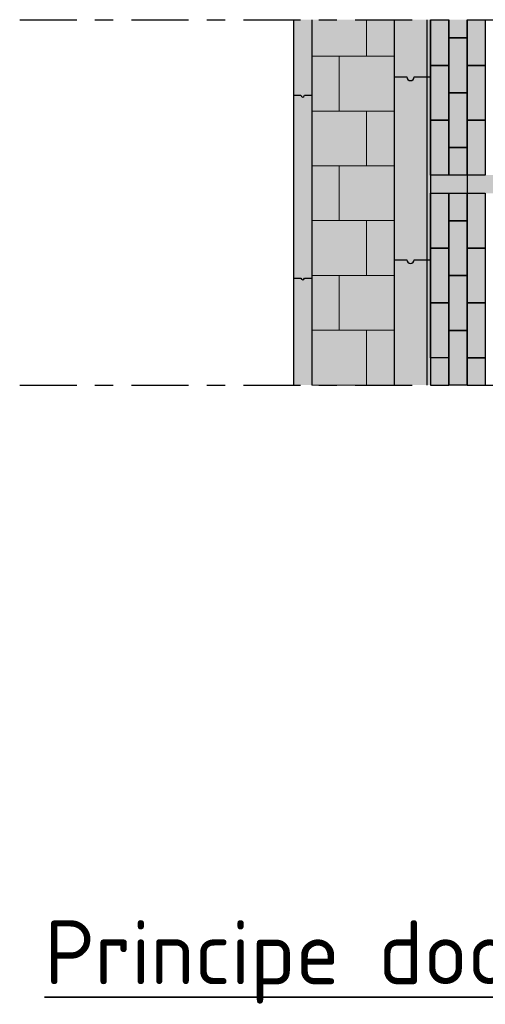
# Model space of a CAD drawing. Header units: metres. Extents: x 104013 to 108981, y 427946 to 428479.
# Tile 254 of 256: x 108859.8 to 108862.35, y 428272.88 to 428278.27. Entities that reach past the tile are written whole.
import ezdxf

# ---------------------------------------------------------------- set-up
doc = ezdxf.new("R2010")
doc.units = ezdxf.units.M
doc.linetypes.add('CENTER', pattern=[2, 1.25, -0.25, 0.25, -0.25])
doc.linetypes.add('XX-AFBREEK', pattern=[7, 4, -1, 1, -1])
for name, color, linetype, lineweight in [('N-WE-VH-KANTOPSLUITING_ELEMENT_INRITBAND-SD', 252, 'Continuous', 25), ('N-WE-VH-VERHARDING-GD', 7, 'Continuous', 25), ('N-WE-VH-VERHARDING_TEGEL-AD-50', 252, 'Continuous', 18), ('X-XX-AL-AFBREEKLIJN-GD', 7, 'XX-AFBREEK', 25), ('X-XX-AL-T35', 7, 'Continuous', 35)]:
    doc.layers.add(name, color=color, linetype=linetype, lineweight=lineweight)
doc.layers.add('N-WE-VH-VERHARDING-AP_VOETPAD', color=7, linetype='Continuous', true_color=0xdbdbdb)
doc.styles.add('NLCS-ISO-M50-T35', font='NLCS-ISO.ttf', dxfattribs={"height": 0.175})

msp = doc.modelspace()

# ---------------------------------------------------------------- hatches: boundary and pattern name
at = {"layer": 'N-WE-VH-KANTOPSLUITING_ELEMENT_INRITBAND-SD'}
h = msp.add_hatch(color=253, dxfattribs=at)
h.dxf.hatch_style = 1
h.paths.add_polyline_path([(108861.4036, 428276.2727), (108861.4036, 428278.2727), (108861.3036, 428278.2727), (108861.3036, 428276.2727)])
h = msp.add_hatch(color=253, dxfattribs=at)
h.dxf.hatch_style = 1
h.paths.add_polyline_path([(108861.8536, 428276.2727), (108861.8536, 428278.2727), (108862.0536, 428278.2727), (108862.0536, 428276.2727)])
at = {"layer": 'N-WE-VH-VERHARDING-AP_VOETPAD'}
for points in [[(108861.8536, 428278.2727), (108861.4039, 428278.2727), (108861.4036, 428276.2727), (108861.8536, 428276.2727)], [(108862.0536, 428277.7227), (108862.1536, 428277.7227), (108862.1536, 428277.4227), (108862.0536, 428277.4227)]]:
    msp.add_hatch(color=256, dxfattribs=at).paths.add_polyline_path(points)
h = msp.add_hatch(color=256, dxfattribs=at)
h.paths.add_polyline_path([(108862.0536, 428278.0227), (108862.1536, 428278.0227), (108862.1536, 428277.8727), (108862.1536, 428277.7227), (108862.0536, 428277.7227)])
h.paths.add_polyline_path([(108862.1536, 428278.1727), (108862.2536, 428278.1727), (108862.2536, 428278.0227), (108862.2536, 428277.8727), (108862.1536, 428277.8727)])
h.paths.add_polyline_path([(108862.2536, 428278.0227), (108862.3536, 428278.0227), (108862.3536, 428277.7227), (108862.2536, 428277.7227)])
h.paths.add_polyline_path([(108862.2536, 428278.2727), (108862.3536, 428278.2727), (108862.3536, 428278.0227), (108862.2536, 428278.0227)])
h.paths.add_polyline_path([(108862.1536, 428278.2727), (108862.2536, 428278.2727), (108862.2536, 428278.1727), (108862.1536, 428278.1727)])
h.paths.add_polyline_path([(108862.0536, 428278.2727), (108862.1536, 428278.2727), (108862.1536, 428278.1727), (108862.1536, 428278.0227), (108862.0536, 428278.0227)])
h = msp.add_hatch(color=256, dxfattribs=at)
h.paths.add_polyline_path([(108862.2536, 428277.7227), (108862.3536, 428277.7227), (108862.3536, 428277.4227), (108862.2536, 428277.4227)])
h.paths.add_polyline_path([(108862.1536, 428277.8727), (108862.2536, 428277.8727), (108862.2536, 428277.5727), (108862.1536, 428277.5727)])
h.paths.add_polyline_path([(108862.1536, 428277.5727), (108862.2536, 428277.5727), (108862.2536, 428277.4227), (108862.1536, 428277.4227)])
h = msp.add_hatch(color=256, dxfattribs=at)
h.dxf.hatch_style = 1
h.paths.add_polyline_path([(108862.0536, 428277.4227), (108862.2536, 428277.4227), (108862.2536, 428277.3227), (108862.0536, 428277.3227)])
at = {"layer": 'N-WE-VH-VERHARDING-AP_VOETPAD', "true_color": 0xffffff}
h = msp.add_hatch(color=7, dxfattribs=at)
h.dxf.hatch_style = 1
h.paths.add_polyline_path([(108862.2536, 428277.4227), (108862.4536, 428277.4227), (108862.4536, 428277.3227), (108862.2536, 428277.3227)])
at = {"layer": 'N-WE-VH-VERHARDING-AP_VOETPAD'}
h = msp.add_hatch(color=256, dxfattribs=at)
h.paths.add_polyline_path([(108862.2536, 428277.1727), (108862.2536, 428277.3227), (108862.3536, 428277.3227), (108862.3536, 428277.1727), (108862.3536, 428277.0227), (108862.2536, 428277.0227)])
h.paths.add_polyline_path([(108862.1536, 428277.3227), (108862.2536, 428277.3227), (108862.2536, 428277.1727), (108862.1536, 428277.1727)])
h.paths.add_polyline_path([(108862.0536, 428277.3227), (108862.1536, 428277.3227), (108862.1536, 428277.1727), (108862.1536, 428277.0227), (108862.0536, 428277.0227)])
h.paths.add_polyline_path([(108862.1536, 428277.0227), (108862.1536, 428277.1727), (108862.2536, 428277.1727), (108862.2536, 428276.8727), (108862.1536, 428276.8727)])
h.paths.add_polyline_path([(108862.2536, 428277.0227), (108862.3536, 428277.0227), (108862.3536, 428276.7227), (108862.2536, 428276.7227), (108862.2536, 428276.8727)])
h.paths.add_polyline_path([(108862.1536, 428276.8727), (108862.2536, 428276.8727), (108862.2536, 428276.5727), (108862.1536, 428276.5727), (108862.1536, 428276.7227)])
h.paths.add_polyline_path([(108862.0536, 428277.0227), (108862.1536, 428277.0227), (108862.1536, 428276.7227), (108862.0536, 428276.7227)])
h.paths.add_polyline_path([(108862.0536, 428276.7227), (108862.1536, 428276.7227), (108862.1536, 428276.4227), (108862.0536, 428276.4227)])
h.paths.add_polyline_path([(108862.0536, 428276.4227), (108862.1536, 428276.4227), (108862.1536, 428276.2727), (108862.0536, 428276.2727)])
h.paths.add_polyline_path([(108862.1536, 428276.4227), (108862.1536, 428276.5727), (108862.2536, 428276.5727), (108862.2536, 428276.2727), (108862.1536, 428276.2727)])
h = msp.add_hatch(color=256, dxfattribs=at)
h.paths.add_polyline_path([(108862.2536, 428276.4227), (108862.3536, 428276.4227), (108862.3536, 428276.2727), (108862.2536, 428276.2727)])
h.paths.add_polyline_path([(108862.2536, 428276.5727), (108862.2536, 428276.7227), (108862.3536, 428276.7227), (108862.3536, 428276.4227), (108862.2536, 428276.4227)])
at = {"layer": 'N-WE-VH-VERHARDING_TEGEL-AD-50'}
h = msp.add_hatch(dxfattribs=at)
h.set_pattern_fill('AVH-TEGEL_300X300_HALFST', color=256, angle=90, pattern_type=2)
h.set_pattern_definition([(90, (108863.50365, 428276.2727), (-0.15, 0.3), [0.3, -0.3]), (180, (108863.50365, 428276.2727), (-4e-17, -0.3), [])])
h.paths.add_polyline_path([(108861.4036, 428276.2727), (108861.8536, 428276.2727), (108861.8536, 428278.2727), (108861.4036, 428278.2727)])

# ---------------------------------------------------------------- linework, layer by layer
at = {"layer": 'N-WE-VH-VERHARDING-AP_VOETPAD', "flags": 128}
msp.add_lwpolyline([(108861.3036, 428278.2727), (108861.3036, 428276.2727)], dxfattribs=at)
at = {"layer": 'N-WE-VH-VERHARDING-GD', "flags": 128}
for points in [[(108861.3036, 428278.2727), (108861.3036, 428276.2727)], [(108861.4036, 428278.2727), (108861.4036, 428276.2727)], [(108861.8536, 428278.2727), (108861.8536, 428276.2727)], [(108861.8536, 428278.2727), (108861.8536, 428276.2727)], [(108862.0336, 428278.2727), (108862.0336, 428276.2727)], [(108862.0536, 428278.2727), (108862.0536, 428276.2727)], [(108862.0536, 428278.2727), (108862.0536, 428276.2727)]]:
    msp.add_lwpolyline(points, dxfattribs=at)
at = {"layer": 'N-WE-VH-VERHARDING-GD'}
for points in [[(108862.1536, 428278.2727), (108862.1536, 428278.0227), (108862.0536, 428278.0227), (108862.0536, 428278.2727)], [(108862.2536, 428278.2727), (108862.2536, 428278.1727), (108862.1536, 428278.1727), (108862.1536, 428278.2727)], [(108862.3536, 428278.2727), (108862.3536, 428278.0227), (108862.2536, 428278.0227), (108862.2536, 428278.2727)], [(108861.8536, 428277.9591), (108861.9236, 428277.9591)], [(108861.9636, 428277.9591), (108862.0536, 428277.9591)], [(108861.3036, 428277.8591), (108861.3436, 428277.8591)], [(108861.3636, 428277.8591), (108861.4036, 428277.8591)], [(108862.2536, 428277.4227), (108862.2536, 428277.3227)], [(108861.8536, 428276.9591), (108861.9236, 428276.9591)], [(108861.9636, 428276.9591), (108862.0536, 428276.9591)], [(108861.3036, 428276.8591), (108861.3436, 428276.8591)], [(108861.3636, 428276.8591), (108861.4036, 428276.8591)], [(108862.1536, 428276.4227), (108862.1536, 428276.2727)], [(108862.2536, 428276.2727), (108862.2536, 428276.4227)], [(108862.2536, 428276.2727), (108862.2536, 428276.4227), (108862.3536, 428276.4227), (108862.3536, 428276.2727)]]:
    msp.add_lwpolyline(points, dxfattribs=at)
for points in [[(108862.2536, 428277.8727), (108862.1536, 428277.8727), (108862.1536, 428278.1727), (108862.2536, 428278.1727)], [(108862.1536, 428277.7227), (108862.0536, 428277.7227), (108862.0536, 428278.0227), (108862.1536, 428278.0227)], [(108862.3536, 428277.7227), (108862.2536, 428277.7227), (108862.2536, 428278.0227), (108862.3536, 428278.0227)], [(108862.2536, 428277.5727), (108862.1536, 428277.5727), (108862.1536, 428277.8727), (108862.2536, 428277.8727)], [(108862.1536, 428277.4227), (108862.0536, 428277.4227), (108862.0536, 428277.7227), (108862.1536, 428277.7227)], [(108862.3536, 428277.4227), (108862.2536, 428277.4227), (108862.2536, 428277.7227), (108862.3536, 428277.7227)], [(108862.2536, 428277.4227), (108862.1536, 428277.4227), (108862.1536, 428277.5727), (108862.2536, 428277.5727)], [(108862.1536, 428277.0227), (108862.0536, 428277.0227), (108862.0536, 428277.3227), (108862.1536, 428277.3227)], [(108862.2536, 428277.1727), (108862.1536, 428277.1727), (108862.1536, 428277.3227), (108862.2536, 428277.3227)], [(108862.3536, 428277.0227), (108862.2536, 428277.0227), (108862.2536, 428277.3227), (108862.3536, 428277.3227)], [(108862.2536, 428276.8727), (108862.1536, 428276.8727), (108862.1536, 428277.1727), (108862.2536, 428277.1727)], [(108862.1536, 428276.7227), (108862.0536, 428276.7227), (108862.0536, 428277.0227), (108862.1536, 428277.0227)], [(108862.3536, 428276.7227), (108862.2536, 428276.7227), (108862.2536, 428277.0227), (108862.3536, 428277.0227)], [(108862.2536, 428276.5727), (108862.1536, 428276.5727), (108862.1536, 428276.8727), (108862.2536, 428276.8727)], [(108862.1536, 428276.4227), (108862.0536, 428276.4227), (108862.0536, 428276.7227), (108862.1536, 428276.7227)], [(108862.3536, 428276.4227), (108862.2536, 428276.4227), (108862.2536, 428276.7227), (108862.3536, 428276.7227)], [(108862.2536, 428276.2727), (108862.1536, 428276.2727), (108862.1536, 428276.5727), (108862.2536, 428276.5727)]]:
    msp.add_lwpolyline(points, close=True, dxfattribs=at)
for centre, radius in [((108861.9436, 428277.9591), 0.02), ((108861.3536, 428277.8591), 0.01), ((108861.9436, 428276.9591), 0.02), ((108861.3536, 428276.8591), 0.01)]:
    msp.add_arc(centre, radius, 180, 0, dxfattribs=at)
at = {"layer": 'X-XX-AL-AFBREEKLIJN-GD', "linetype": 'CENTER', "ltscale": 0.25}
for points in [[(108859.8036, 428278.2727), (108879.7009, 428278.2727)], [(108859.8036, 428276.2727), (108879.7009, 428276.2727)]]:
    msp.add_lwpolyline(points, dxfattribs=at)

# ---------------------------------------------------------------- texts
at = {"layer": 'X-XX-AL-T35', "insert": (108859.9395, 428273.3439), "char_height": 0.35, "width": 11.829288, "attachment_point": 1, "rotation": 359.9946, "style": 'NLCS-ISO-M50-T35'}
msp.add_mtext('{\\LPrincipe doorsnede D-D}', dxfattribs=at)

doc.saveas('drawing.dxf')
